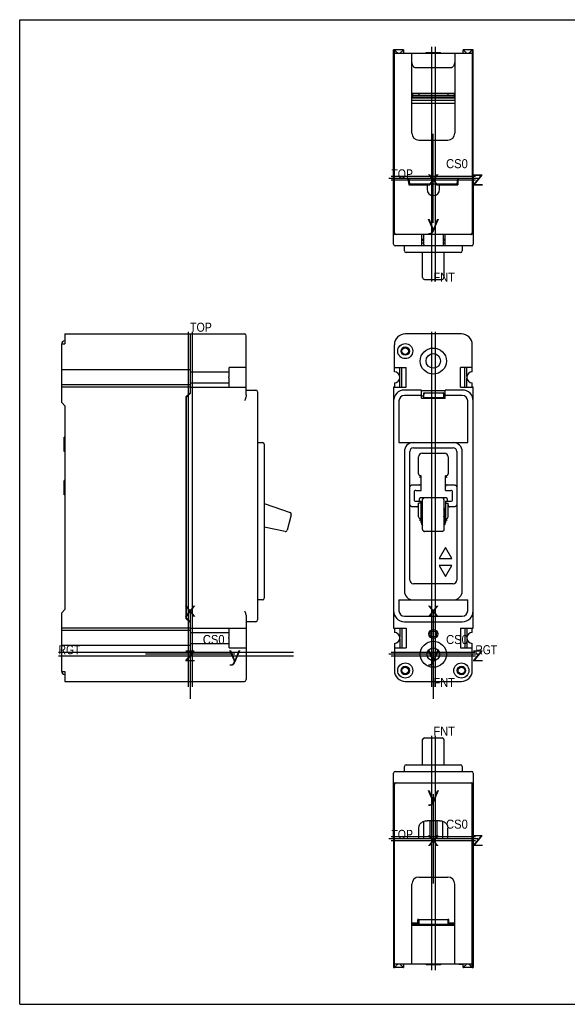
# Model space of a CAD drawing. Extents: x 0 to 22, y 0 to 17.
# Tile 1 of 2: x 0 to 9.4, y 0 to 17. Entities that reach past the tile are written whole.
import ezdxf
from ezdxf.enums import TextEntityAlignment as Align

# ---------------------------------------------------------------- set-up
doc = ezdxf.new("R2010")
doc.units = 0
doc.header["$LTSCALE"] = 1.21
doc.layers.get('0').update_dxf_attribs({"linetype": 'CONTINUOUS'})
doc.styles.add('TEXTSTYLE_0', font='txt', dxfattribs={"width": 0.8})

msp = doc.modelspace()

# ---------------------------------------------------------------- linework, layer by layer
at = {"color": 7, "linetype": 'CONTINUOUS'}
for p, q in [((0, 0), (0, 17)), ((0, 17), (22, 17)), ((0, 0), (22, 0))]:
    msp.add_line(p, q, dxfattribs=at)
at = {"color": 1, "linetype": 'CONTINUOUS'}
for p, q in [((7.104, 16.53), (7.104, 12.478)), ((7.862, 14.293), (6.412, 14.293)), ((2.907, 11.612), (2.907, 5.48)), ((7.104, 11.612), (7.104, 5.48)), ((4.723, 6.011), (0.671, 6.011)), ((7.862, 6.011), (6.412, 6.011)), ((7.104, 4.638), (7.104, 0.587)), ((7.862, 2.823), (6.412, 2.823))]:
    msp.add_line(p, q, dxfattribs=at)
at = {"color": 2, "linetype": 'CONTINUOUS'}
for p, q in [((7.17, 16.53), (7.17, 12.478)), ((6.778, 15.73), (6.778, 15.666)), ((7.496, 15.73), (7.496, 15.666)), ((7.137, 13.49), (7.137, 15.03)), ((7.825, 14.323), (7.825, 14.26)), ((7.907, 14.26), (6.367, 14.26)), ((7.862, 14.227), (6.412, 14.227)), ((6.699, 14.26), (6.715, 14.151)), ((6.715, 14.26), (6.728, 14.167)), ((6.715, 14.151), (7.028, 14.151)), ((6.872, 14.151), (6.872, 14.167)), ((7.246, 14.151), (7.559, 14.151)), ((7.546, 14.167), (7.559, 14.26)), ((7.559, 14.26), (7.559, 14.151)), ((7.559, 14.151), (7.574, 14.26)), ((6.974, 13.203), (6.934, 13.203)), ((6.934, 13.148), (6.974, 13.148)), ((6.934, 13.104), (6.989, 13.104)), ((7.295, 13.104), (7.34, 13.104)), ((7.34, 13.203), (7.31, 13.203)), ((7.31, 13.148), (7.34, 13.148)), ((2.973, 11.612), (2.973, 5.48)), ((7.17, 11.612), (7.17, 5.48)), ((2.94, 10.559), (2.867, 10.486)), ((2.877, 10.481), (2.94, 10.544)), ((6.449, 10.559), (6.449, 6.591)), ((6.449, 10.559), (6.45, 10.559)), ((7.34, 10.59), (6.934, 10.59)), ((2.867, 10.486), (2.867, 6.664)), ((2.877, 6.669), (2.877, 10.481)), ((6.544, 10.418), (6.544, 9.7)), ((6.934, 10.512), (6.638, 10.512)), ((6.974, 10.5), (6.934, 10.5)), ((6.934, 10.465), (7.34, 10.465)), ((7.34, 10.5), (7.31, 10.5)), ((7.637, 10.512), (7.34, 10.512)), ((7.731, 9.7), (7.731, 10.418)), ((6.929, 8.317), (6.929, 8.685)), ((7.345, 8.685), (7.345, 8.317)), ((6.944, 8.57), (6.953, 8.574)), ((6.953, 8.533), (6.944, 8.57)), ((7.33, 8.57), (7.321, 8.574)), ((7.321, 8.533), (7.33, 8.57)), ((6.942, 8.427), (6.942, 8.282)), ((6.942, 8.357), (6.953, 8.357)), ((6.953, 8.416), (6.944, 8.452)), ((7.321, 8.416), (7.33, 8.452)), ((7.321, 8.357), (7.332, 8.357)), ((7.332, 8.282), (7.332, 8.427)), ((7.345, 7.888), (7.236, 7.699)), ((7.454, 7.699), (7.345, 7.888)), ((7.236, 7.699), (7.454, 7.699)), ((7.454, 7.574), (7.236, 7.574)), ((7.236, 7.574), (7.345, 7.385)), ((7.345, 7.385), (7.454, 7.574)), ((6.544, 6.981), (6.544, 6.794)), ((7.731, 6.794), (7.731, 6.981)), ((2.94, 6.814), (2.94, 5.274)), ((7.137, 6.814), (7.137, 5.274)), ((2.867, 6.664), (2.94, 6.591)), ((2.94, 6.606), (2.877, 6.669)), ((6.638, 6.7), (7.637, 6.7)), ((6.449, 6.591), (6.45, 6.591)), ((4.723, 6.077), (0.671, 6.077)), ((3.71, 6.044), (2.17, 6.044)), ((7.907, 6.044), (6.367, 6.044)), ((7.862, 6.077), (6.412, 6.077)), ((7.17, 4.638), (7.17, 0.587)), ((7.137, 3.626), (7.137, 2.086)), ((7.907, 2.856), (6.367, 2.856)), ((7.862, 2.889), (6.412, 2.889)), ((7.825, 2.856), (7.825, 2.793)), ((6.887, 1.386), (6.767, 1.386)), ((6.767, 1.385), (7.507, 1.385)), ((6.887, 1.463), (6.871, 1.463)), ((6.871, 1.4), (6.871, 1.463)), ((7.402, 1.463), (7.387, 1.463)), ((7.507, 1.386), (7.387, 1.386)), ((7.402, 1.4), (7.402, 1.463))]:
    msp.add_line(p, q, dxfattribs=at)
at = {"color": 6, "linetype": 'CONTINUOUS'}
for p, q in [((6.449, 14.26), (6.449, 16.48)), ((6.465, 16.48), (6.449, 16.48)), ((6.465, 13.322), (6.465, 16.48)), ((6.621, 16.48), (6.465, 16.48)), ((6.466, 16.48), (6.466, 16.42)), ((6.466, 16.42), (7.808, 16.42)), ((6.621, 16.48), (6.621, 16.42)), ((6.767, 15.04), (6.767, 16.42)), ((7.012, 16.42), (7.012, 16.433)), ((7.012, 16.433), (7.262, 16.433)), ((7.262, 16.42), (7.262, 16.433)), ((7.507, 16.42), (7.507, 15.04)), ((7.584, 16.424), (7.584, 16.42)), ((7.584, 16.424), (7.646, 16.424)), ((7.646, 16.424), (7.646, 16.42)), ((7.653, 16.42), (7.653, 16.48)), ((7.808, 16.48), (7.653, 16.48)), ((7.808, 16.48), (7.808, 16.42)), ((7.809, 16.48), (7.809, 13.322)), ((7.824, 16.48), (7.809, 16.48)), ((7.824, 14.26), (7.824, 16.48)), ((7.447, 16.17), (6.827, 16.17)), ((6.767, 15.73), (7.507, 15.73)), ((6.767, 15.652), (7.507, 15.652)), ((6.778, 15.698), (7.496, 15.698)), ((6.778, 15.666), (7.496, 15.666)), ((6.887, 15.73), (6.887, 15.698)), ((7.387, 15.73), (7.387, 15.698)), ((6.767, 15.609), (7.507, 15.609)), ((6.81, 15.559), (7.465, 15.559)), ((6.887, 14.92), (7.387, 14.92)), ((6.45, 13.125), (6.45, 14.26)), ((6.725, 14.151), (6.725, 14.186)), ((6.728, 14.167), (7.546, 14.167)), ((6.841, 14.151), (6.841, 14.167)), ((6.934, 14.167), (6.934, 14.151)), ((7.028, 14.151), (7.028, 14.072)), ((7.246, 14.072), (7.246, 14.151)), ((7.338, 14.167), (7.338, 14.151)), ((7.387, 14.167), (7.387, 14.151)), ((7.481, 14.167), (7.481, 14.151)), ((7.504, 14.167), (7.504, 14.151)), ((7.543, 14.167), (7.543, 14.151)), ((7.825, 14.26), (7.825, 13.125)), ((7.794, 13.291), (6.481, 13.291)), ((6.934, 13.291), (6.934, 13.094)), ((6.974, 13.119), (6.974, 13.291)), ((7.31, 13.119), (7.31, 13.291)), ((7.34, 13.094), (7.34, 13.291)), ((6.934, 13.094), (6.481, 13.094)), ((6.637, 13.01), (6.637, 13.094)), ((6.974, 13.188), (6.934, 13.188)), ((6.989, 13.104), (7.295, 13.104)), ((7.34, 13.188), (7.31, 13.188)), ((7.794, 13.094), (7.34, 13.094)), ((7.637, 13.094), (7.637, 13.01)), ((7.606, 12.979), (6.668, 12.979)), ((6.953, 12.546), (6.953, 12.979)), ((7.321, 12.979), (7.321, 12.546)), ((6.984, 12.515), (7.29, 12.515)), ((0.78, 11.575), (0.78, 11.405)), ((0.78, 11.575), (3.878, 11.575)), ((2.94, 11.575), (2.94, 10.544)), ((7.621, 11.575), (6.653, 11.575)), ((0.72, 11.395), (0.72, 10.395)), ((0.721, 11.405), (0.78, 11.405)), ((3.909, 10.521), (3.909, 11.544)), ((6.465, 10.919), (6.465, 11.387)), ((7.809, 10.919), (7.809, 11.387)), ((2.94, 10.955), (0.72, 10.955)), ((2.94, 10.919), (3.612, 10.919)), ((3.612, 10.839), (3.612, 10.997)), ((3.909, 10.997), (3.612, 10.997)), ((6.465, 10.997), (6.668, 10.997)), ((6.558, 10.839), (6.558, 10.997)), ((6.594, 10.653), (6.594, 10.997)), ((6.668, 10.653), (6.668, 10.997)), ((7.606, 10.653), (7.606, 10.997)), ((7.809, 10.997), (7.606, 10.997)), ((7.679, 10.653), (7.679, 10.997)), ((7.716, 10.839), (7.716, 10.997)), ((2.94, 10.731), (3.612, 10.731)), ((3.612, 10.653), (3.612, 10.811)), ((6.465, 10.731), (6.465, 10.653)), ((6.555, 10.849), (6.555, 10.801)), ((6.558, 10.653), (6.558, 10.811)), ((7.716, 10.653), (7.716, 10.811)), ((7.719, 10.801), (7.719, 10.849)), ((7.809, 10.653), (7.809, 10.731)), ((2.94, 10.695), (0.72, 10.695)), ((2.94, 10.655), (0.72, 10.655)), ((2.94, 10.653), (3.909, 10.653)), ((3.909, 10.606), (4.075, 10.606)), ((4.106, 10.575), (4.106, 6.637)), ((6.449, 10.655), (6.449, 10.559)), ((6.465, 10.655), (6.449, 10.655)), ((6.45, 10.653), (6.45, 6.497)), ((6.45, 10.653), (6.668, 10.653)), ((6.934, 10.606), (6.638, 10.606)), ((6.934, 10.465), (6.934, 10.606)), ((6.974, 10.47), (6.974, 10.559)), ((6.974, 10.559), (7.31, 10.559)), ((7.31, 10.559), (7.31, 10.47)), ((7.34, 10.465), (7.34, 10.606)), ((7.637, 10.606), (7.34, 10.606)), ((7.606, 10.653), (7.825, 10.653)), ((7.824, 10.655), (7.809, 10.655)), ((7.824, 10.653), (7.824, 10.655)), ((7.825, 6.497), (7.825, 10.653)), ((0.78, 10.335), (0.72, 10.395)), ((6.449, 10.395), (6.45, 10.395)), ((7.31, 10.47), (6.974, 10.47)), ((0.78, 10.335), (0.78, 6.815)), ((6.449, 10.335), (6.45, 10.335)), ((0.767, 9.544), (0.767, 9.794)), ((0.78, 9.794), (0.767, 9.794)), ((4.106, 9.7), (4.19, 9.7)), ((6.544, 9.7), (7.731, 9.7)), ((0.78, 9.544), (0.767, 9.544)), ((4.221, 9.669), (4.221, 7.012)), ((6.637, 9.544), (6.637, 7.137)), ((6.731, 7.324), (6.731, 9.544)), ((6.793, 9.606), (7.481, 9.606)), ((7.543, 9.544), (7.543, 7.324)), ((7.637, 7.137), (7.637, 9.544)), ((6.882, 9.157), (6.882, 9.451)), ((6.944, 9.513), (7.33, 9.513)), ((7.392, 9.451), (7.392, 9.157)), ((0.767, 8.794), (0.767, 9.044)), ((0.78, 9.044), (0.767, 9.044)), ((6.929, 9.125), (6.914, 9.125)), ((6.929, 8.873), (6.929, 9.125)), ((7.345, 8.873), (7.345, 9.125)), ((7.36, 9.125), (7.345, 9.125)), ((6.775, 8.967), (6.898, 8.967)), ((6.804, 8.841), (6.804, 8.717)), ((6.836, 8.873), (6.929, 8.873)), ((7.345, 8.873), (7.438, 8.873)), ((7.376, 8.967), (7.498, 8.967)), ((7.47, 8.717), (7.47, 8.841)), ((0.78, 8.794), (0.767, 8.794)), ((6.836, 8.685), (6.929, 8.685)), ((6.892, 8.717), (6.892, 8.685)), ((7.357, 8.742), (6.917, 8.742)), ((6.953, 8.196), (6.953, 8.71)), ((7.321, 8.71), (7.321, 8.196)), ((7.345, 8.685), (7.438, 8.685)), ((7.382, 8.685), (7.382, 8.717)), ((4.221, 8.649), (4.665, 8.489)), ((6.851, 8.591), (6.775, 8.591)), ((6.882, 8.417), (6.882, 8.651)), ((6.929, 8.651), (6.882, 8.651)), ((6.944, 8.452), (6.944, 8.57)), ((7.33, 8.452), (7.33, 8.57)), ((7.345, 8.651), (7.392, 8.651)), ((7.392, 8.417), (7.392, 8.651)), ((7.498, 8.591), (7.423, 8.591)), ((4.685, 8.452), (4.615, 8.189)), ((6.929, 8.385), (6.914, 8.385)), ((6.942, 8.406), (6.953, 8.406)), ((6.953, 8.38), (6.942, 8.38)), ((7.321, 8.406), (7.332, 8.406)), ((7.332, 8.38), (7.321, 8.38)), ((7.36, 8.385), (7.345, 8.385)), ((4.578, 8.166), (4.221, 8.24)), ((7.29, 8.165), (6.984, 8.165)), ((7.481, 7.262), (6.793, 7.262)), ((4.19, 6.981), (4.106, 6.981)), ((6.544, 6.981), (7.731, 6.981)), ((0.78, 6.815), (0.72, 6.755)), ((6.449, 6.815), (6.45, 6.815)), ((0.72, 6.755), (0.72, 5.755)), ((3.909, 6.691), (3.909, 5.606)), ((6.449, 6.755), (6.45, 6.755)), ((2.94, 6.495), (0.72, 6.495)), ((2.94, 6.497), (3.909, 6.497)), ((3.612, 6.339), (3.612, 6.497)), ((4.075, 6.606), (3.909, 6.606)), ((6.449, 6.591), (6.449, 6.495)), ((6.449, 6.495), (6.465, 6.495)), ((6.45, 6.497), (6.668, 6.497)), ((6.465, 6.497), (6.465, 6.419)), ((6.558, 6.497), (6.558, 6.339)), ((6.594, 6.497), (6.594, 6.153)), ((6.638, 6.606), (7.637, 6.606)), ((6.668, 6.497), (6.668, 6.153)), ((7.606, 6.497), (7.825, 6.497)), ((7.606, 6.497), (7.606, 6.153)), ((7.679, 6.497), (7.679, 6.153)), ((7.716, 6.497), (7.716, 6.339)), ((7.809, 6.419), (7.809, 6.497)), ((7.809, 6.495), (7.824, 6.495)), ((7.824, 6.495), (7.824, 6.497)), ((2.94, 6.455), (0.72, 6.455)), ((2.94, 6.419), (3.612, 6.419)), ((3.612, 6.153), (3.612, 6.311)), ((6.555, 6.349), (6.555, 6.301)), ((6.558, 6.311), (6.558, 6.153)), ((7.716, 6.311), (7.716, 6.153)), ((7.719, 6.301), (7.719, 6.349)), ((2.94, 6.195), (0.72, 6.195)), ((2.94, 6.231), (3.612, 6.231)), ((3.612, 6.153), (3.909, 6.153)), ((6.465, 6.231), (6.465, 5.763)), ((6.465, 6.153), (6.668, 6.153)), ((7.606, 6.153), (7.809, 6.153)), ((7.809, 5.763), (7.809, 6.231)), ((0.721, 5.745), (0.78, 5.745)), ((0.78, 5.745), (0.78, 5.575)), ((0.78, 5.575), (3.878, 5.575)), ((6.653, 5.575), (7.621, 5.575)), ((6.984, 4.601), (7.29, 4.601)), ((6.953, 4.137), (6.953, 4.57)), ((7.321, 4.57), (7.321, 4.137)), ((6.637, 4.022), (6.637, 4.106)), ((6.668, 4.137), (7.606, 4.137)), ((7.637, 4.106), (7.637, 4.022)), ((6.45, 2.856), (6.45, 3.991)), ((6.481, 4.022), (7.794, 4.022)), ((7.825, 3.991), (7.825, 2.856)), ((6.465, 0.636), (6.465, 3.794)), ((6.481, 3.825), (7.794, 3.825)), ((7.809, 0.636), (7.809, 3.794)), ((6.97, 3.157), (6.97, 2.856)), ((7.246, 3.169), (7.028, 3.169)), ((7.077, 3.169), (7.077, 2.856)), ((7.197, 3.169), (7.197, 2.856)), ((7.303, 2.856), (7.303, 3.157)), ((6.887, 2.856), (6.887, 3.044)), ((7.387, 2.856), (7.387, 3.044)), ((6.449, 2.856), (6.449, 0.636)), ((7.824, 2.856), (7.824, 0.636)), ((6.767, 0.696), (6.767, 2.076)), ((6.887, 2.196), (7.387, 2.196)), ((7.507, 0.696), (7.507, 2.076)), ((6.871, 1.4), (6.767, 1.4)), ((6.887, 1.464), (7.387, 1.464)), ((6.887, 1.464), (6.887, 1.386)), ((6.887, 1.386), (7.387, 1.386)), ((7.387, 1.464), (7.387, 1.386)), ((7.507, 1.4), (7.402, 1.4)), ((7.507, 1.359), (6.767, 1.359)), ((6.466, 0.696), (7.808, 0.696)), ((6.466, 0.637), (6.466, 0.696)), ((6.621, 0.696), (6.621, 0.636)), ((7.012, 0.696), (7.012, 0.683)), ((7.262, 0.683), (7.012, 0.683)), ((7.262, 0.696), (7.262, 0.683)), ((7.584, 0.696), (7.584, 0.692)), ((7.584, 0.692), (7.646, 0.692)), ((7.646, 0.696), (7.646, 0.692)), ((7.653, 0.636), (7.653, 0.696)), ((7.808, 0.637), (7.808, 0.696)), ((6.449, 0.636), (6.465, 0.636)), ((6.621, 0.636), (6.465, 0.636)), ((7.808, 0.636), (7.653, 0.636)), ((7.809, 0.636), (7.824, 0.636))]:
    msp.add_line(p, q, dxfattribs=at)
for centre, radius in [((6.653, 11.278), 0.13), ((6.653, 11.278), 0.0725), ((6.653, 11.278), 0.057), ((7.137, 11.106), 0.225), ((7.137, 11.109), 0.125), ((7.137, 6.394), 0.078), ((7.137, 6.394), 0.055), ((7.137, 6.044), 0.225), ((7.137, 6.044), 0.11), ((6.653, 5.763), 0.13), ((6.653, 5.763), 0.0725), ((6.653, 5.763), 0.057), ((7.621, 5.763), 0.13), ((7.621, 5.763), 0.0725), ((7.621, 5.763), 0.057)]:
    msp.add_circle(centre, radius, dxfattribs=at)
for centre, radius, start, end in [((6.887, 15.04), 0.12, 180, 270), ((7.387, 15.04), 0.12, 270, 360), ((7.137, 14.072), 0.109, 180, 360), ((6.481, 13.322), 0.031, 180, 270), ((6.496, 13.322), 0.031, 180, 270), ((7.778, 13.322), 0.031, 270, 360), ((7.794, 13.322), 0.031, 270, 360), ((6.481, 13.125), 0.031, 180, 270), ((6.989, 13.119), 0.015, 180, 270), ((7.295, 13.119), 0.015, 270, 360), ((7.794, 13.125), 0.031, 270, 360), ((6.668, 13.01), 0.031, 180, 270), ((7.606, 13.01), 0.031, 270, 360), ((6.984, 12.546), 0.031, 180, 270), ((7.29, 12.546), 0.031, 270, 360), ((3.878, 11.544), 0.031, 0, 90), ((6.653, 11.387), 0.188, 90, 180), ((7.621, 11.387), 0.188, 0, 90), ((0.78, 11.395), 0.06, 90, 180), ((6.465, 10.825), 0.094, 270, 90), ((7.809, 10.825), 0.094, 90, 270), ((4.075, 10.575), 0.031, 0, 90), ((6.638, 10.418), 0.188, 90, 180), ((7.637, 10.418), 0.188, 0, 90), ((4.19, 9.669), 0.031, 0, 90), ((6.793, 9.544), 0.156, 90, 180), ((7.481, 9.544), 0.156, 0, 90), ((6.793, 9.544), 0.062, 90, 180), ((7.481, 9.544), 0.062, 0, 90), ((6.944, 9.451), 0.062, 90, 180), ((7.33, 9.451), 0.062, 0, 90), ((6.914, 9.157), 0.032, 180, 270), ((7.36, 9.157), 0.032, 270, 360), ((6.836, 8.841), 0.032, 90, 180), ((7.438, 8.841), 0.032, 0, 90), ((6.836, 8.717), 0.032, 180, 270), ((6.917, 8.717), 0.025, 90, 180), ((7.357, 8.717), 0.025, 0, 90), ((7.438, 8.717), 0.032, 270, 360), ((4.655, 8.46), 0.031, 345.1, 70.1541), ((6.914, 8.417), 0.032, 180, 270), ((6.917, 8.427), 0.025, 0, 60.9184), ((7.357, 8.427), 0.025, 119.0816, 180), ((7.36, 8.417), 0.032, 270, 360), ((4.585, 8.196), 0.031, 258.3, 345.1), ((6.982, 8.282), 0.04, 180, 184.5742), ((6.991, 8.317), 0.062, 232.0873, 232.0929), ((7.292, 8.282), 0.04, 355.4258, 360), ((6.793, 7.324), 0.062, 180, 270), ((7.481, 7.324), 0.062, 270, 360), ((4.19, 7.012), 0.031, 270, 360), ((6.793, 7.137), 0.156, 180, 270), ((7.481, 7.137), 0.156, 270, 360), ((4.075, 6.637), 0.031, 270, 360), ((6.638, 6.794), 0.188, 180, 270), ((7.637, 6.794), 0.188, 270, 360), ((6.465, 6.325), 0.094, 270, 90), ((7.809, 6.325), 0.094, 90, 270), ((0.78, 5.755), 0.06, 180, 270), ((6.653, 5.763), 0.188, 180, 270), ((7.621, 5.763), 0.188, 270, 360), ((3.878, 5.606), 0.031, 270, 360), ((6.984, 4.57), 0.031, 90, 180), ((7.29, 4.57), 0.031, 0, 90), ((6.668, 4.106), 0.031, 90, 180), ((7.606, 4.106), 0.031, 0, 90), ((6.481, 3.991), 0.031, 90, 180), ((7.794, 3.991), 0.031, 0, 90), ((6.481, 3.794), 0.031, 90, 180), ((6.496, 3.794), 0.031, 90, 180), ((7.778, 3.794), 0.031, 0, 90), ((7.794, 3.794), 0.031, 0, 90), ((6.887, 2.076), 0.12, 90, 180), ((7.387, 2.076), 0.12, 0, 90)]:
    msp.add_arc(centre, radius, start, end, dxfattribs=at)
at = {"color": 2, "linetype": 'CONTINUOUS'}
for centre, radius, start, end in [((6.638, 10.418), 0.094, 90, 180), ((7.637, 10.418), 0.094, 0, 90), ((6.991, 8.317), 0.062, 180, 232.0873), ((7.283, 8.317), 0.062, 307.8464, 360), ((6.638, 6.794), 0.094, 180, 270), ((7.637, 6.794), 0.094, 270, 360)]:
    msp.add_arc(centre, radius, start, end, dxfattribs=at)
at = {"color": 6, "linetype": 'CONTINUOUS'}
for points, knots in [([(6.466, 16.48), (6.465, 16.48), (6.465, 16.48), (6.465, 16.48), (6.465, 16.48)], [0, 0, 0, 0, 0.689075, 1, 1, 1, 1]), ([(6.525, 16.42), (6.52, 16.426), (6.51, 16.435), (6.497, 16.448), (6.486, 16.459), (6.477, 16.468), (6.47, 16.475), (6.467, 16.478), (6.466, 16.48)], [0, 0, 0, 0, 0.253742, 0.479933, 0.670345, 0.824781, 0.937423, 1, 1, 1, 1]), ([(6.621, 16.48), (6.62, 16.48), (6.618, 16.477), (6.612, 16.472), (6.604, 16.463), (6.592, 16.452), (6.577, 16.437), (6.566, 16.426), (6.561, 16.42)], [0, 0, 0, 0, 0.030262, 0.120424, 0.268016, 0.467392, 0.712468, 1, 1, 1, 1]), ([(7.713, 16.42), (7.707, 16.426), (7.697, 16.437), (7.682, 16.451), (7.671, 16.463), (7.661, 16.472), (7.657, 16.478), (7.653, 16.48), (7.653, 16.48)], [0, 0, 0, 0, 0.286616, 0.531534, 0.731007, 0.878719, 0.969412, 1, 1, 1, 1]), ([(7.808, 16.48), (7.807, 16.478), (7.803, 16.475), (7.797, 16.468), (7.788, 16.459), (7.776, 16.448), (7.763, 16.435), (7.754, 16.426), (7.749, 16.42)], [0, 0, 0, 0, 0.062192, 0.174425, 0.328731, 0.51921, 0.745691, 1, 1, 1, 1]), ([(7.808, 16.48), (7.808, 16.48), (7.808, 16.48), (7.808, 16.48), (7.808, 16.48)], [0, 0, 0, 0, 0.310925, 1, 1, 1, 1]), ([(6.827, 16.17), (6.823, 16.17), (6.814, 16.172), (6.802, 16.18), (6.792, 16.192), (6.783, 16.207), (6.776, 16.224), (6.771, 16.245), (6.767, 16.267), (6.767, 16.283), (6.767, 16.292)], [0, 0, 0, 0, 0.083699, 0.180287, 0.284825, 0.401023, 0.529189, 0.670736, 0.8271, 1, 1, 1, 1]), ([(7.507, 16.292), (7.507, 16.283), (7.506, 16.267), (7.502, 16.245), (7.497, 16.224), (7.49, 16.207), (7.481, 16.192), (7.471, 16.18), (7.46, 16.172), (7.451, 16.17), (7.447, 16.17)], [0, 0, 0, 0, 0.1729, 0.329264, 0.470811, 0.598977, 0.715175, 0.819713, 0.916301, 1, 1, 1, 1]), ([(6.767, 15.561), (6.771, 15.56), (6.785, 15.559), (6.799, 15.559), (6.81, 15.559)], [0, 0, 0, 0, 0.292397, 1, 1, 1, 1]), ([(7.465, 15.559), (7.475, 15.559), (7.489, 15.559), (7.503, 15.56), (7.507, 15.561)], [0, 0, 0, 0, 0.724525, 1, 1, 1, 1]), ([(3.612, 10.811), (3.611, 10.816), (3.61, 10.825), (3.611, 10.834), (3.612, 10.839)], [0, 0, 0, 0, 0.499904, 1, 1, 1, 1]), ([(6.974, 10.559), (6.974, 10.559), (6.975, 10.558), (6.977, 10.556), (6.979, 10.554), (6.982, 10.551), (6.985, 10.547), (6.988, 10.545), (6.989, 10.544)], [0, 0, 0, 0, 0.052907, 0.183101, 0.360037, 0.564562, 0.782509, 1, 1, 1, 1]), ([(7.31, 10.559), (7.309, 10.559), (7.308, 10.558), (7.307, 10.556), (7.304, 10.554), (7.301, 10.551), (7.298, 10.547), (7.296, 10.545), (7.295, 10.544)], [0, 0, 0, 0, 0.052907, 0.183101, 0.360037, 0.564562, 0.782509, 1, 1, 1, 1]), ([(3.909, 10.521), (3.909, 10.513), (3.906, 10.496), (3.899, 10.47), (3.889, 10.444), (3.882, 10.427), (3.878, 10.418)], [0, 0, 0, 0, 0.231549, 0.479354, 0.737714, 1, 1, 1, 1]), ([(6.914, 9.11), (6.912, 9.108), (6.909, 9.105), (6.903, 9.101), (6.9, 9.098), (6.898, 9.096)], [0, 0, 0, 0, 0.316446, 0.651416, 1, 1, 1, 1]), ([(6.914, 9.11), (6.916, 9.112), (6.919, 9.116), (6.924, 9.121), (6.927, 9.123), (6.928, 9.125), (6.929, 9.125)], [0, 0, 0, 0, 0.420971, 0.739307, 0.937981, 1, 1, 1, 1]), ([(7.36, 9.11), (7.358, 9.112), (7.354, 9.116), (7.349, 9.121), (7.346, 9.123), (7.345, 9.125), (7.345, 9.125)], [0, 0, 0, 0, 0.420971, 0.739307, 0.937981, 1, 1, 1, 1]), ([(7.36, 9.11), (7.361, 9.108), (7.365, 9.105), (7.37, 9.101), (7.374, 9.098), (7.376, 9.096)], [0, 0, 0, 0, 0.316446, 0.651416, 1, 1, 1, 1]), ([(6.731, 8.917), (6.731, 8.922), (6.732, 8.932), (6.737, 8.947), (6.746, 8.958), (6.76, 8.966), (6.77, 8.967), (6.775, 8.967)], [0, 0, 0, 0, 0.199014, 0.398617, 0.594791, 0.798155, 1, 1, 1, 1]), ([(6.929, 8.936), (6.929, 8.94), (6.928, 8.946), (6.923, 8.955), (6.916, 8.962), (6.907, 8.966), (6.901, 8.967), (6.898, 8.967)], [0, 0, 0, 0, 0.213607, 0.414918, 0.611642, 0.81053, 1, 1, 1, 1]), ([(7.376, 8.967), (7.373, 8.967), (7.366, 8.966), (7.358, 8.962), (7.351, 8.955), (7.346, 8.946), (7.345, 8.94), (7.345, 8.936)], [0, 0, 0, 0, 0.18947, 0.388358, 0.585082, 0.786393, 1, 1, 1, 1]), ([(7.498, 8.967), (7.503, 8.967), (7.513, 8.966), (7.527, 8.958), (7.537, 8.947), (7.542, 8.932), (7.543, 8.922), (7.543, 8.917)], [0, 0, 0, 0, 0.201845, 0.405209, 0.601383, 0.800986, 1, 1, 1, 1]), ([(6.953, 8.71), (6.953, 8.713), (6.953, 8.719), (6.957, 8.727), (6.962, 8.734), (6.968, 8.739), (6.973, 8.741), (6.975, 8.742)], [0, 0, 0, 0, 0.213727, 0.423764, 0.627588, 0.824514, 1, 1, 1, 1]), ([(7.321, 8.71), (7.321, 8.713), (7.32, 8.719), (7.317, 8.727), (7.312, 8.734), (7.305, 8.739), (7.3, 8.741), (7.298, 8.742)], [0, 0, 0, 0, 0.213727, 0.423764, 0.627588, 0.824514, 1, 1, 1, 1]), ([(6.775, 8.591), (6.77, 8.591), (6.76, 8.592), (6.746, 8.6), (6.737, 8.612), (6.732, 8.626), (6.731, 8.636), (6.731, 8.641)], [0, 0, 0, 0, 0.201845, 0.405209, 0.601383, 0.800986, 1, 1, 1, 1]), ([(6.851, 8.591), (6.854, 8.591), (6.86, 8.592), (6.869, 8.596), (6.876, 8.603), (6.881, 8.612), (6.882, 8.619), (6.882, 8.622)], [0, 0, 0, 0, 0.18947, 0.388358, 0.585082, 0.786393, 1, 1, 1, 1]), ([(7.392, 8.622), (7.392, 8.619), (7.393, 8.612), (7.398, 8.603), (7.405, 8.596), (7.413, 8.592), (7.42, 8.591), (7.423, 8.591)], [0, 0, 0, 0, 0.213607, 0.414918, 0.611642, 0.81053, 1, 1, 1, 1]), ([(7.543, 8.641), (7.543, 8.636), (7.542, 8.626), (7.537, 8.612), (7.527, 8.6), (7.513, 8.592), (7.503, 8.591), (7.498, 8.591)], [0, 0, 0, 0, 0.199014, 0.398617, 0.594791, 0.798155, 1, 1, 1, 1]), ([(6.914, 8.37), (6.912, 8.368), (6.909, 8.365), (6.903, 8.361), (6.9, 8.358), (6.898, 8.356)], [0, 0, 0, 0, 0.316445, 0.651416, 1, 1, 1, 1]), ([(6.914, 8.37), (6.916, 8.372), (6.919, 8.376), (6.924, 8.381), (6.927, 8.383), (6.928, 8.385), (6.929, 8.385)], [0, 0, 0, 0, 0.420971, 0.739307, 0.937981, 1, 1, 1, 1]), ([(7.36, 8.37), (7.358, 8.372), (7.354, 8.376), (7.349, 8.381), (7.346, 8.383), (7.345, 8.385), (7.345, 8.385)], [0, 0, 0, 0, 0.420971, 0.739307, 0.937981, 1, 1, 1, 1]), ([(7.36, 8.37), (7.361, 8.368), (7.365, 8.365), (7.37, 8.361), (7.374, 8.358), (7.376, 8.356)], [0, 0, 0, 0, 0.316446, 0.651416, 1, 1, 1, 1]), ([(6.953, 8.196), (6.953, 8.195), (6.953, 8.191), (6.954, 8.186), (6.957, 8.18), (6.96, 8.176), (6.964, 8.172), (6.969, 8.169), (6.974, 8.167), (6.978, 8.166), (6.982, 8.166), (6.983, 8.165)], [0, 0, 0, 0, 0.098684, 0.221138, 0.354513, 0.469098, 0.583255, 0.69043, 0.797046, 0.912305, 1, 1, 1, 1]), ([(7.321, 8.196), (7.321, 8.194), (7.32, 8.19), (7.319, 8.185), (7.316, 8.18), (7.312, 8.175), (7.308, 8.171), (7.302, 8.168), (7.296, 8.166), (7.292, 8.165), (7.29, 8.165), (7.29, 8.165)], [0, 0, 0, 0, 0.128944, 0.247155, 0.367723, 0.483111, 0.607403, 0.728585, 0.858081, 0.993114, 1, 1, 1, 1]), ([(3.878, 6.794), (3.882, 6.785), (3.889, 6.768), (3.899, 6.742), (3.906, 6.716), (3.909, 6.699), (3.909, 6.691)], [0, 0, 0, 0, 0.262286, 0.520646, 0.768451, 1, 1, 1, 1]), ([(3.612, 6.311), (3.611, 6.316), (3.61, 6.325), (3.611, 6.334), (3.612, 6.339)], [0, 0, 0, 0, 0.499904, 1, 1, 1, 1]), ([(6.887, 3.044), (6.887, 3.052), (6.889, 3.071), (6.899, 3.097), (6.915, 3.121), (6.937, 3.141), (6.964, 3.157), (6.995, 3.166), (7.017, 3.169), (7.028, 3.169)], [0, 0, 0, 0, 0.12576, 0.259457, 0.398204, 0.538778, 0.687098, 0.842483, 1, 1, 1, 1]), ([(7.246, 3.169), (7.257, 3.169), (7.278, 3.166), (7.309, 3.157), (7.336, 3.141), (7.358, 3.121), (7.375, 3.097), (7.384, 3.071), (7.387, 3.052), (7.387, 3.044)], [0, 0, 0, 0, 0.157523, 0.312908, 0.461223, 0.601796, 0.740545, 0.874246, 1, 1, 1, 1]), ([(6.466, 0.637), (6.467, 0.638), (6.47, 0.641), (6.476, 0.647), (6.485, 0.656), (6.497, 0.668), (6.51, 0.681), (6.52, 0.691), (6.525, 0.696)], [0, 0, 0, 0, 0.060782, 0.168994, 0.321505, 0.512957, 0.739455, 1, 1, 1, 1]), ([(6.561, 0.696), (6.566, 0.69), (6.577, 0.679), (6.592, 0.665), (6.603, 0.653), (6.613, 0.644), (6.617, 0.638), (6.621, 0.637), (6.621, 0.636)], [0, 0, 0, 0, 0.287089, 0.531677, 0.730891, 0.878408, 0.969349, 1, 1, 1, 1]), ([(7.653, 0.636), (7.653, 0.637), (7.657, 0.638), (7.661, 0.644), (7.671, 0.653), (7.682, 0.665), (7.697, 0.679), (7.707, 0.69), (7.713, 0.696)], [0, 0, 0, 0, 0.030479, 0.121068, 0.268654, 0.467615, 0.711689, 1, 1, 1, 1]), ([(7.749, 0.696), (7.754, 0.691), (7.763, 0.681), (7.777, 0.668), (7.788, 0.656), (7.797, 0.647), (7.803, 0.641), (7.807, 0.638), (7.808, 0.637)], [0, 0, 0, 0, 0.261056, 0.487193, 0.678309, 0.830787, 0.939068, 1, 1, 1, 1]), ([(6.465, 0.636), (6.465, 0.636), (6.465, 0.636), (6.465, 0.636), (6.466, 0.637)], [0, 0, 0, 0, 0.315864, 1, 1, 1, 1]), ([(7.808, 0.637), (7.808, 0.636), (7.808, 0.636), (7.808, 0.636), (7.808, 0.636)], [0, 0, 0, 0, 0.684136, 1, 1, 1, 1])]:
    msp.add_open_spline(points, degree=3, knots=knots, dxfattribs=at)
msp.add_open_spline([(6.983, 8.165), (6.983, 8.165), (6.983, 8.165), (6.984, 8.165)], degree=3, dxfattribs=at)

# ---------------------------------------------------------------- texts
at = {"color": 7, "linetype": 'CONTINUOUS', "style": 'TEXTSTYLE_0'}
for s, height, p, p2 in [('CS0', 0.1562, (7.357, 14.436), (7.732, 14.436)), ('x', 0.249, (7.037, 14.136), (7.236, 14.136)), ('z', 0.249, (7.807, 14.136), (8.006, 14.136)), ('y', 0.249, (7.037, 13.366), (7.236, 13.366)), ('x', 0.249, (2.841, 6.69), (3.04, 6.69)), ('x', 0.249, (7.037, 6.69), (7.236, 6.69)), ('CS0', 0.1562, (3.16, 6.22), (3.535, 6.22)), ('CS0', 0.1562, (7.357, 6.22), (7.732, 6.22)), ('z', 0.249, (2.841, 5.92), (3.04, 5.92)), ('y', 0.249, (3.611, 5.92), (3.81, 5.92)), ('y', 0.249, (7.037, 5.92), (7.236, 5.92)), ('z', 0.249, (7.807, 5.92), (8.006, 5.92)), ('y', 0.249, (7.037, 3.501), (7.236, 3.501)), ('CS0', 0.1562, (7.357, 3.032), (7.732, 3.032)), ('x', 0.249, (7.037, 2.731), (7.236, 2.731)), ('z', 0.249, (7.807, 2.731), (8.006, 2.731))]:
    msp.add_text(s, height=height, dxfattribs=at).set_placement(p, p2, align=Align.FIT)
at = {"color": 2, "linetype": 'CONTINUOUS', "style": 'TEXTSTYLE_0'}
for s, p, p2 in [('TOP', (6.412, 14.26), (6.787, 14.26)), ('FNT', (7.137, 12.478), (7.512, 12.478)), ('TOP', (2.94, 11.612), (3.315, 11.612)), ('RGT', (0.671, 6.044), (1.046, 6.044)), ('RGT', (7.862, 6.044), (8.237, 6.044)), ('FNT', (7.137, 5.48), (7.512, 5.48)), ('FNT', (7.137, 4.638), (7.512, 4.638)), ('TOP', (6.412, 2.856), (6.787, 2.856))]:
    msp.add_text(s, height=0.1562, dxfattribs=at).set_placement(p, p2, align=Align.FIT)

doc.saveas('drawing.dxf')
